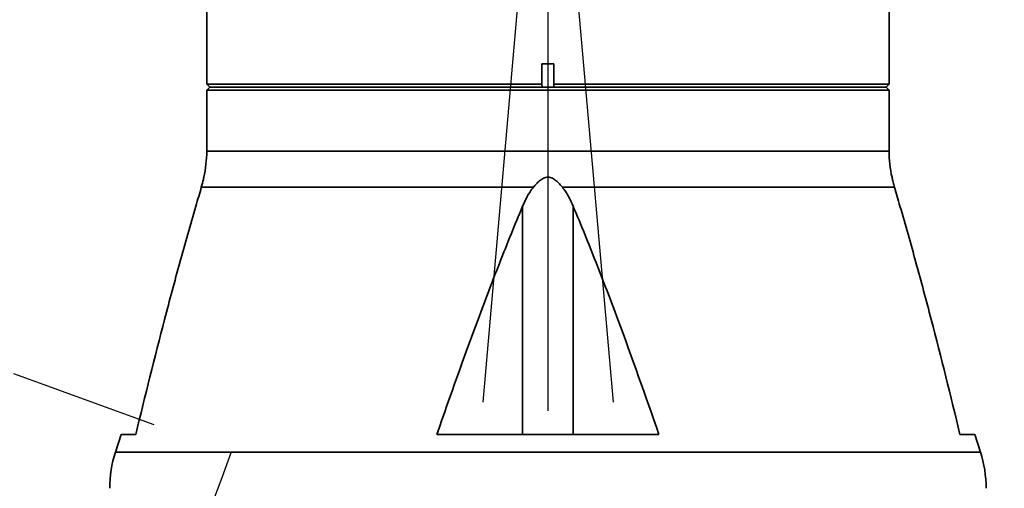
# Model space of a CAD drawing. Header units: millimetres. Extents: x 0 to 4200, y 0 to 2974.
# Tile 13 of 40: x 1173 to 1340, y 1666 to 1746. Entities that reach past the tile are written whole.
import ezdxf

# ---------------------------------------------------------------- set-up
doc = ezdxf.new("R2010")
doc.units = ezdxf.units.MM
doc.header["$LTSCALE"] = 10
doc.linetypes.add('CENTERX2', pattern=[20.32, 12.7, -2.54, 2.54, -2.54])
doc.layers.get('0').update_dxf_attribs({"lineweight": 18})
doc.layers.add('中心线层', color=6, linetype='CENTERX2', lineweight=25)
doc.layers.add('标注层', color=150, linetype='Continuous', lineweight=18)
doc.styles.add('SLDTEXTSTYLE1', font='txt')
doc.dimstyles.new('SLDDIMSTYLE0', dxfattribs={"dimtxt": 35, "dimasz": 40, "dimexe": 0, "dimexo": 0.0625, "dimgap": 8.75, "dimtad": 0, "dimtih": 1, "dimtoh": 1, "dimrnd": 1e-09, "dimzin": 12, "dimdsep": 46, "dimtxsty": 'SLDTEXTSTYLE1', "dimcen": 0, "dimdle": 80, "dimadec": 0, "dimazin": 3, "dimtfac": 1, "dimtdec": 3, "dimtofl": 0, "dimtmove": 0, "dimatfit": 3, "dimfxl": 1, "dimfrac": 2, "dimtolj": 1, "dimarcsym": 0})

# ---------------------------------------------------------------- blocks, each defined once
blk = doc.blocks.new('*X25')
at = {"layer": '标注层'}
blk.add_hatch(color=256, dxfattribs=at).paths.add_polyline_path([(1613.73, 2046.55), (1649.62, 2064.91), (1643.99, 2073.18)], flags=0)
for p, q in [((1613.73, 2046.55), (1751.48, 2140.24)), ((1751.48, 2140.24), (1861.29, 2140.24))]:
    blk.add_line(p, q, dxfattribs=at)
at = {"layer": '标注层', "char_height": 35, "attachment_point": 1, "style": 'SLDTEXTSTYLE1'}
for s, insert, width in [('%%C', (1761.48, 2185.35), 46.9274), ('850', (1800.18, 2185.35), 140.7821)]:
    blk.add_mtext(s, dxfattribs=dict(at, insert=insert, width=width))
blk = doc.blocks.new('SW_CENTERMARKSYMBOL_1')
at = {"layer": '中心线层', "color": 0}
blk.add_line((0, -1), (0, -425.5), dxfattribs=at)

msp = doc.modelspace()

# ---------------------------------------------------------------- linework, layer by layer
at = {"color": 7, "linetype": 'Continuous', "lineweight": 35}
for p, q in [((1320.302, 1735.045), (1320.302, 1806.363)), ((1204.302, 1749.542), (1204.302, 1735.045)), ((1261.297, 1735.045), (1261.297, 1738.542)), ((1263.307, 1738.542), (1263.307, 1735.045)), ((1204.302, 1735.045), (1204.802, 1734.545)), ((1204.302, 1735.045), (1261.297, 1735.045)), ((1204.802, 1734.543), (1204.302, 1734.042)), ((1204.802, 1734.545), (1261.346, 1734.545)), ((1204.802, 1734.543), (1319.802, 1734.543)), ((1261.297, 1734.854), (1261.297, 1735.045)), ((1261.346, 1734.542), (1261.346, 1734.545)), ((1263.259, 1734.545), (1319.802, 1734.545)), ((1263.259, 1734.545), (1263.259, 1734.542)), ((1263.307, 1735.045), (1320.302, 1735.045)), ((1263.307, 1735.045), (1263.307, 1734.854)), ((1319.802, 1734.545), (1320.302, 1735.045)), ((1320.302, 1734.042), (1319.802, 1734.543)), ((1204.302, 1734.042), (1204.302, 1723.697)), ((1320.302, 1734.042), (1204.302, 1734.042)), ((1320.302, 1723.697), (1320.302, 1734.042)), ((1259.83, 1717.541), (1203.383, 1717.541)), ((1321.222, 1717.541), (1264.775, 1717.541)), ((1258, 1714.327), (1258, 1675.542)), ((1266.604, 1714.327), (1266.604, 1675.542)), ((1189.743, 1675.542), (1188.773, 1672.544)), ((1189.743, 1675.542), (1192.242, 1675.542)), ((1243.427, 1675.542), (1281.178, 1675.542)), ((1332.363, 1675.542), (1334.861, 1675.542)), ((1335.831, 1672.544), (1334.861, 1675.542))]:
    msp.add_line(p, q, dxfattribs=at)
at = {"color": 8, "linetype": 'Continuous', "lineweight": 35}
for p, q in [((1204.302, 1723.697), (1262.302, 1723.697)), ((1262.302, 1723.697), (1320.302, 1723.697)), ((1188.773, 1672.544), (1262.302, 1672.544)), ((1262.302, 1672.544), (1335.831, 1672.544))]:
    msp.add_line(p, q, dxfattribs=at)
at = {"color": 7, "linetype": 'Continuous', "lineweight": 35}
for centre, start, end in [((1184.302, 1723.697), 347.10288, 0), ((1340.302, 1723.697), 180, 192.89422), ((1207.802, 1666.388), 162.07208, 180), ((1316.802, 1666.388), 360, 17.92792)]:
    msp.add_arc(centre, 20, start, end, dxfattribs=at)
msp.add_open_spline([(1261.297, 1738.542), (1261.967, 1738.542), (1262.637, 1738.542), (1263.307, 1738.542)], degree=3, dxfattribs=at)
for points, knots in [([(1204.802, 1734.542), (1204.802, 1734.542), (1205.165, 1734.542), (1206.603, 1734.542), (1207.678, 1734.542), (1210.499, 1734.542), (1212.245, 1734.542), (1216.344, 1734.542), (1218.696, 1734.542), (1223.918, 1734.542), (1226.787, 1734.542), (1232.936, 1734.542), (1236.215, 1734.542), (1243.059, 1734.542), (1246.624, 1734.542), (1253.906, 1734.542), (1257.623, 1734.542), (1261.346, 1734.542)], [0, 0, 0, 0, 7.0679183, 7.0679183, 14.1358366, 14.1358366, 21.2037548, 21.2037548, 28.2716731, 28.2716731, 35.3395914, 35.3395914, 42.4075097, 42.4075097, 49.4754279, 49.4754279, 56.5433462, 56.5433462, 56.5433462, 56.5433462]), ([(1261.346, 1734.545), (1261.338, 1734.571), (1261.323, 1734.621), (1261.309, 1734.698), (1261.299, 1734.776), (1261.298, 1734.828), (1261.297, 1734.854)], [0, 0, 0, 0, 0.07753183, 0.15549988, 0.23414986, 0.31372301, 0.31372301, 0.31372301, 0.31372301]), ([(1261.774, 1734.542), (1261.753, 1734.542), (1261.636, 1734.542), (1261.472, 1734.542), (1261.388, 1734.542), (1261.346, 1734.542)], [0, 0, 0, 0, 0.04374259, 0.2361765, 0.42861031, 0.42861031, 0.42861031, 0.42861031]), ([(1263.259, 1734.542), (1263.217, 1734.542), (1263.132, 1734.542), (1262.968, 1734.542), (1262.852, 1734.542), (1262.83, 1734.542)], [0, 0, 0, 0, 0.19243381, 0.38486772, 0.42861031, 0.42861031, 0.42861031, 0.42861031]), ([(1263.307, 1734.854), (1263.307, 1734.828), (1263.306, 1734.776), (1263.296, 1734.698), (1263.281, 1734.621), (1263.266, 1734.571), (1263.259, 1734.545)], [0, 0, 0, 0, 0.07957315, 0.15822313, 0.23619118, 0.31372301, 0.31372301, 0.31372301, 0.31372301]), ([(1263.259, 1734.542), (1266.672, 1734.542), (1270.079, 1734.542), (1276.777, 1734.542), (1280.066, 1734.542), (1286.424, 1734.542), (1289.492, 1734.542), (1295.308, 1734.542), (1298.057, 1734.542), (1303.149, 1734.542), (1305.491, 1734.542), (1309.697, 1734.542), (1311.56, 1734.542), (1314.746, 1734.542), (1316.07, 1734.542), (1318.137, 1734.542), (1318.88, 1734.542), (1319.321, 1734.542)], [0, 0, 0, 0, 7.0077221, 7.0077221, 14.0154443, 14.0154443, 21.0231664, 21.0231664, 28.0308886, 28.0308886, 35.0386107, 35.0386107, 42.0463329, 42.0463329, 49.054055, 49.054055, 56.0617772, 56.0617772, 56.0617772, 56.0617772]), ([(1203.799, 1719.236), (1203.798, 1719.23), (1203.794, 1719.213), (1203.689, 1718.694), (1203.513, 1718.03), (1203.383, 1717.541)], [0, 0, 0, 0, 0.2424351, 0.6392448, 1.7457563, 1.7457563, 1.7457563, 1.7457563]), ([(1259.83, 1717.541), (1259.993, 1717.737), (1260.161, 1717.93), (1260.515, 1718.301), (1260.702, 1718.481), (1261.099, 1718.807), (1261.31, 1718.955), (1261.663, 1719.124), (1261.787, 1719.172), (1262.041, 1719.236), (1262.173, 1719.253), (1262.567, 1719.253), (1262.827, 1719.18), (1263.295, 1718.954), (1263.512, 1718.802), (1263.909, 1718.475), (1264.093, 1718.298), (1264.445, 1717.929), (1264.612, 1717.737), (1264.775, 1717.541)], [0, 0, 0, 0, 0.7743225, 0.7743225, 1.548645, 1.548645, 2.3229675, 2.3229675, 2.7101288, 2.7101288, 3.09729, 3.09729, 3.8716125, 3.8716125, 4.645935, 4.645935, 5.4202575, 5.4202575, 6.19458, 6.19458, 6.19458, 6.19458]), ([(1321.222, 1717.541), (1321.139, 1717.844), (1320.972, 1718.452), (1320.844, 1719.049), (1320.799, 1719.271), (1320.805, 1719.241), (1320.806, 1719.236)], [0, 0, 0, 0, 0.6915576, 1.3895691, 1.7022604, 1.7710316, 1.7710316, 1.7710316, 1.7710316]), ([(1202.446, 1714.327), (1202.614, 1714.897), (1202.777, 1715.455), (1203.091, 1716.534), (1203.243, 1717.056), (1203.383, 1717.541)], [0, 0, 0, 0, 1.6736363, 1.6736363, 3.3472727, 3.3472727, 3.3472727, 3.3472727]), ([(1259.83, 1717.541), (1259.428, 1717.056), (1259.097, 1716.534), (1258.502, 1715.455), (1258.24, 1714.897), (1258, 1714.327)], [0, 0, 0, 0, 1.8547645, 1.8547645, 3.709529, 3.709529, 3.709529, 3.709529]), ([(1266.604, 1714.327), (1266.365, 1714.897), (1266.103, 1715.455), (1265.507, 1716.534), (1265.176, 1717.056), (1264.775, 1717.541)], [0, 0, 0, 0, 1.8547645, 1.8547645, 3.709529, 3.709529, 3.709529, 3.709529]), ([(1321.222, 1717.541), (1321.362, 1717.056), (1321.513, 1716.534), (1321.828, 1715.455), (1321.991, 1714.897), (1322.159, 1714.327)], [0, 0, 0, 0, 1.6736363, 1.6736363, 3.3472727, 3.3472727, 3.3472727, 3.3472727]), ([(1192.242, 1675.542), (1193.828, 1682.098), (1195.454, 1688.622), (1197.987, 1698.332), (1198.848, 1701.556), (1200.612, 1707.97), (1201.514, 1711.16), (1202.446, 1714.327)], [0, 0, 0, 0, 20.0542989, 20.0542989, 30.0814483, 30.0814483, 40.1085978, 40.1085978, 40.1085978, 40.1085978]), ([(1258, 1714.327), (1256.67, 1711.16), (1255.381, 1707.97), (1252.862, 1701.556), (1251.633, 1698.332), (1248.014, 1688.622), (1245.693, 1682.098), (1243.427, 1675.542)], [0, 0, 0, 0, 10.3598455, 10.3598455, 20.7196911, 20.7196911, 41.4393822, 41.4393822, 41.4393822, 41.4393822]), ([(1281.178, 1675.542), (1278.912, 1682.098), (1276.59, 1688.622), (1272.972, 1698.332), (1271.742, 1701.556), (1269.224, 1707.97), (1267.935, 1711.16), (1266.604, 1714.327)], [0, 0, 0, 0, 20.7196911, 20.7196911, 31.0795366, 31.0795366, 41.4393822, 41.4393822, 41.4393822, 41.4393822]), ([(1322.159, 1714.327), (1323.09, 1711.16), (1323.993, 1707.97), (1325.757, 1701.556), (1326.617, 1698.332), (1329.151, 1688.622), (1330.777, 1682.098), (1332.363, 1675.542)], [0, 0, 0, 0, 10.0271494, 10.0271494, 20.0542989, 20.0542989, 40.1085978, 40.1085978, 40.1085978, 40.1085978])]:
    msp.add_open_spline(points, degree=3, knots=knots, dxfattribs=at)
at = {"layer": '中心线层', "linetype": 'CENTERX2'}
for p, q in [((837.302, 1807.542), (1208.481, 1672.445)), ((1262.302, 1807.542), (1225.261, 1384.16)), ((1262.302, 1807.542), (1299.343, 1384.16))]:
    msp.add_line(p, q, dxfattribs=at)
for centre, radius, start, end in [((1262.302, 1807.542), 425, 275, 265), ((837.302, 1807.542), 395, 20, 340)]:
    msp.add_arc(centre, radius, start, end, dxfattribs=at)

# ---------------------------------------------------------------- block references
at = {"layer": '中心线层'}
msp.add_blockref('SW_CENTERMARKSYMBOL_1', (1262.302, 1807.542), dxfattribs=at)

# ---------------------------------------------------------------- dimensions: what is measured, and where the dimension line sits
at = {"layer": '标注层'}
dim = msp.add_diameter_dim_2p(p1=(910.875, 1568.537), p2=(1613.73, 2046.548), dimstyle='SLDDIMSTYLE0', override={"dimpost": '%%C<>', "dimsah": 1, "dimtzin": 12}, dxfattribs=at)
dim.commit()
dim.dimension.update_dxf_attribs({"geometry": '*X25', "text_midpoint": (1785.65, 2163.472), "dimtype": 163})

doc.saveas('drawing.dxf')
